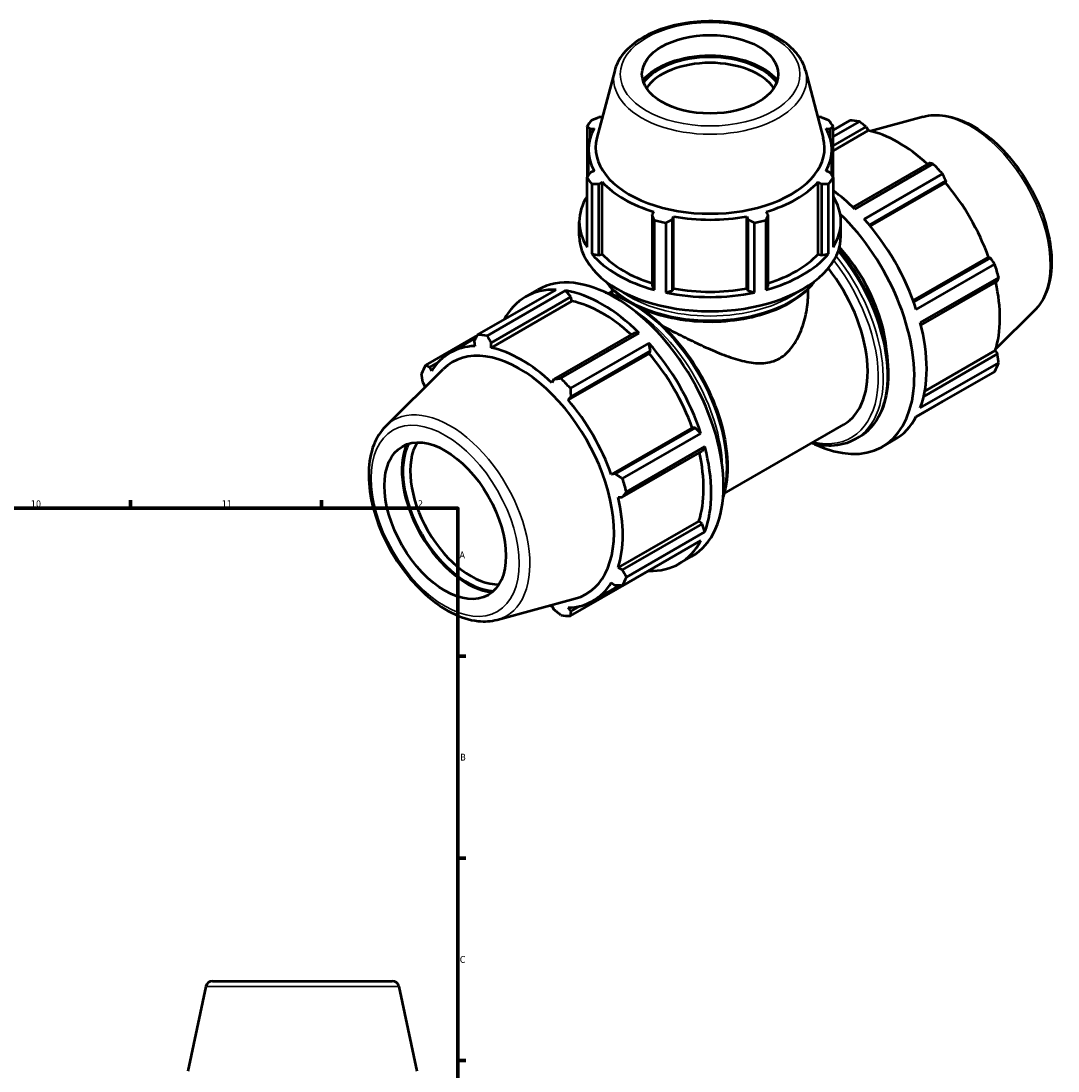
# Model space of a CAD drawing. Header units: millimetres. Extents: x 0 to 1041, y -3 to 949.
# Tile 8 of 8: x 661 to 1041, y 367 to 753. Entities that reach past the tile are written whole.
import ezdxf

# ---------------------------------------------------------------- set-up
doc = ezdxf.new("R2010")
doc.units = ezdxf.units.MM
for name, color, linetype, lineweight in [('Border (ISO)', 7, 'Continuous', 70), ('Visible (ISO)', 7, 'Continuous', 50), ('Visible Narrow (ISO)', 7, 'Continuous', 35)]:
    doc.layers.add(name, color=color, linetype=linetype, lineweight=lineweight)
doc.styles.add('Note Text (ISO)', font='tahoma.ttf')

# ---------------------------------------------------------------- blocks, each defined once
blk = doc.blocks.new('Borders Default Border')
at = {"layer": 'Border (ISO)'}
for p, q in [((700.83, 574), (700.83, 576.9)), ((770.92, 574), (770.92, 576.9)), ((821, 519.75), (823.9, 519.75)), ((821, 445.5), (823.9, 445.5)), ((821, 371.25), (823.9, 371.25))]:
    blk.add_line(p, q, dxfattribs=at)
at = {"layer": 'Border (ISO)', "flags": 128}
blk.add_lwpolyline([(20, 20), (20, 574), (821, 574), (821, 20), (20, 20)], dxfattribs=at)
at = {"layer": 'Border (ISO)', "color": 232, "true_color": 0xca0064, "char_height": 2.5, "attachment_point": 7, "style": 'Note Text (ISO)'}
for s, insert in [('10', (664.29, 574.35)), ('11', (734.37, 574.4)), ('12', (804.46, 574.4)), ('A', (821.59, 555.62)), ('B', (821.89, 481.37)), ('C', (821.73, 407.08))]:
    blk.add_mtext(s, dxfattribs=dict(at, insert=insert))

msp = doc.modelspace()

# ---------------------------------------------------------------- linework, layer by layer
at = {"layer": 'Visible (ISO)'}
for p, q in [((878.546, 734.729), (872.027, 709.937)), ((948.589, 734.729), (955.108, 709.937)), ((873.971, 717.487), (872.694, 717.487)), ((954.441, 717.487), (953.164, 717.487)), ((991.696, 717.689), (972.418, 712.461)), ((868.403, 714.084), (868.403, 695.365)), ((869.62, 713.214), (870.994, 713.347)), ((869.62, 710.128), (869.62, 713.214)), ((956.141, 713.347), (957.515, 713.214)), ((957.515, 713.214), (957.515, 710.128)), ((958.732, 712.776), (964.863, 716.306)), ((968.351, 715.968), (958.732, 710.429)), ((958.732, 695.365), (958.732, 714.084)), ((958.732, 706.96), (970.865, 713.947)), ((970.865, 713.947), (971.615, 712.642)), ((958.732, 705.224), (971.615, 712.642)), ((868.927, 696.182), (868.927, 705.617)), ((958.207, 696.182), (958.207, 705.617)), ((870.994, 697.887), (869.62, 697.255)), ((957.515, 697.255), (956.141, 697.887)), ((993.931, 700.664), (965.899, 684.521)), ((966.623, 683.812), (995.406, 700.388)), ((868.403, 669.813), (868.403, 695.365)), ((872.694, 692.982), (873.971, 693.747)), ((873.971, 667.302), (873.971, 693.747)), ((953.164, 667.302), (953.164, 693.747)), ((953.164, 693.747), (954.441, 692.982)), ((958.732, 695.365), (958.732, 669.813)), ((998.894, 696.709), (970.11, 680.134)), ((971.99, 677.957), (1000.107, 694.149)), ((1000.107, 694.149), (999.943, 693.463)), ((870.139, 692.952), (870.139, 667.399)), ((872.694, 666.919), (872.694, 692.982)), ((954.441, 692.982), (954.441, 666.919)), ((956.996, 667.399), (956.996, 692.952)), ((972.322, 677.557), (999.943, 693.463)), ((892.955, 682.815), (892.29, 681.697)), ((934.845, 681.697), (934.18, 682.815)), ((865.567, 673.94), (865.567, 679.172)), ((892.29, 681.697), (892.29, 655.635)), ((893.124, 654.163), (893.124, 679.716)), ((897.314, 678.716), (897.314, 653.164)), ((899.711, 679.927), (900.144, 681.1)), ((899.711, 653.864), (899.711, 679.927)), ((900.144, 654.655), (900.144, 681.1)), ((926.991, 654.655), (926.991, 681.1)), ((926.991, 681.1), (927.424, 679.927)), ((927.424, 679.927), (927.424, 653.864)), ((929.821, 653.164), (929.821, 678.716)), ((934.011, 679.716), (934.011, 654.163)), ((934.845, 655.635), (934.845, 681.697)), ((961.567, 673.94), (961.567, 679.172)), ((870.139, 667.399), (872.694, 666.919)), ((872.694, 666.919), (873.971, 667.302)), ((953.164, 667.302), (954.441, 666.919)), ((954.441, 666.919), (956.996, 667.399)), ((988.121, 650.188), (1015.744, 666.096)), ((1016.418, 665.899), (988.299, 649.706)), ((989.242, 646.997), (1018.025, 663.573)), ((1015.744, 666.096), (1016.418, 665.899)), ((892.29, 655.635), (893.124, 654.163)), ((934.011, 654.163), (934.845, 655.635)), ((1019.47, 658.708), (990.686, 642.133)), ((990.941, 641.14), (1018.976, 657.285)), ((828.241, 637.631), (857.025, 654.206)), ((860.512, 653.868), (831.729, 637.293)), ((833.204, 634.674), (862.507, 651.548)), ((845.845, 651.577), (850.37, 654.183)), ((862.507, 651.548), (860.512, 653.868)), ((862.868, 650.019), (862.507, 651.548)), ((876.422, 652.886), (877.567, 653.545)), ((877.567, 653.073), (877.567, 654.539)), ((897.314, 653.164), (899.711, 653.864)), ((899.711, 653.864), (900.144, 654.655)), ((926.991, 654.655), (927.424, 653.864)), ((927.424, 653.864), (929.821, 653.164)), ((949.567, 653.073), (949.567, 654.539)), ((862.868, 650.019), (833.175, 632.92)), ((1032.624, 646.617), (1018.426, 632.567)), ((828.178, 637.509), (809.11, 626.528)), ((818.126, 631.051), (827.686, 636.556)), ((885.573, 638.265), (856.27, 621.391)), ((858.784, 621.712), (887.568, 638.288)), ((887.568, 638.288), (885.573, 638.265)), ((827.027, 635.272), (827.191, 633.5)), ((833.175, 632.92), (833.204, 634.674)), ((891.056, 634.609), (862.272, 618.034)), ((891.75, 631.75), (891.056, 634.609)), ((891.196, 630.84), (861.504, 613.741)), ((862.447, 614.876), (891.75, 631.75)), ((891.196, 630.84), (891.75, 631.75)), ((1018.976, 630.616), (991.959, 615.058)), ((992.364, 617.024), (1018.223, 631.915)), ((1018.223, 631.915), (1018.976, 630.616)), ((794.511, 604.138), (815.618, 625.023)), ((810.717, 625.807), (813.841, 627.606)), ((811.391, 624.331), (810.717, 625.807)), ((990.686, 610.851), (1019.47, 627.427)), ((856.27, 621.391), (855.52, 620.052)), ((1018.025, 624.226), (989.242, 607.651)), ((808.159, 620.139), (808.912, 618.84)), ((861.504, 613.741), (862.447, 614.876)), ((989.176, 607.527), (998.894, 613.124)), ((906.997, 603.472), (877.305, 586.374)), ((908.06, 603.5), (878.757, 586.626)), ((881.403, 584.897), (910.187, 601.473)), ((908.06, 603.5), (906.997, 603.472)), ((910.187, 601.473), (908.06, 603.5)), ((918.715, 579.443), (962.586, 604.706)), ((966.86, 599.344), (968.319, 600.184)), ((976.765, 596.572), (981.29, 599.178)), ((881.316, 578.011), (910.619, 594.886)), ((911.632, 596.608), (882.848, 580.033)), ((910.619, 594.886), (911.632, 596.608)), ((878.757, 586.626), (877.305, 586.374)), ((879.783, 578.028), (881.316, 578.011)), ((909.475, 569.292), (879.783, 552.193)), ((910.619, 568.217), (881.316, 551.342)), ((910.619, 568.217), (909.475, 569.292)), ((911.632, 565.327), (910.619, 568.217)), ((882.848, 548.751), (911.632, 565.327)), ((910.187, 562.126), (881.403, 545.551)), ((902.236, 553.653), (906.761, 556.259)), ((881.316, 551.342), (879.783, 552.193)), ((862.272, 534.449), (891.056, 551.024)), ((891.056, 551.024), (891.092, 551.13)), ((870.569, 539.982), (880.325, 545.6)), ((877.305, 546.702), (878.757, 545.674)), ((835.439, 533.066), (864.097, 540.838)), ((855.52, 538.113), (856.27, 536.808)), ((862.447, 536.209), (861.504, 537.533)), ((865.648, 538.052), (862.447, 536.209)), ((728.543, 398.447), (721.949, 367.427)), ((730.988, 400.427), (796.939, 400.427)), ((799.385, 398.447), (805.978, 367.427))]:
    msp.add_line(p, q, dxfattribs=at)
for centre, start, end in [((730.988, 397.927), 90, 168), ((796.939, 397.927), 12, 90)]:
    msp.add_arc(centre, 2.5, start, end, dxfattribs=at)
for centre, major_axis, ratio in [((913.567, 733.294), (25, 0), 0.5758617), ((816.34, 569.388), (15.72, -27.297), 0.5780931)]:
    msp.add_ellipse(centre, major_axis=major_axis, ratio=ratio, dxfattribs=at)
for centre, major_axis, ratio, start_param, end_param in [((913.567, 724.301), (-27.338, 0), 0.5758617, 3.584909, 5.839869), ((913.567, 724.301), (-26.5, 0), 0.5758617, 3.5400385, 5.8847395), ((913.567, 723.074), (-25, 0), 0.5758617, 3.5044248, 5.9203532), ((913.567, 705.617), (-44.64, 0), 0.5758617, 5.800446, 5.8032198), ((913.567, 705.617), (-44.64, 0), 0.5758617, 3.6215582, 3.6243319), ((913.567, 705.617), (-44.64, 0), 0.5758617, 5.9777527, 6.5886179), ((913.567, 704.725), (-48, 0), 0.5758617, 5.8432224, 5.93775), ((913.567, 705.617), (44.64, 0), 0.5758617, 5.9777527, 6.5886179), ((913.567, 704.725), (48, 0), 0.5758617, 0.3454353, 0.4399629), ((981.879, 664.715), (-28.195, 48.962), 0.5780931, 5.8451561, 5.9396837), ((913.567, 706.315), (-42.014, 0), 0.5758617, 6.1329002, 9.5750631), ((982.787, 665.238), (26.222, -45.535), 0.5780931, 2.0696433, 2.6635608), ((981.879, 664.715), (28.195, -48.962), 0.5780931, 1.9181653, 2.0126929), ((913.567, 704.725), (-48, 0), 0.5758617, 0.3454353, 0.4399629), ((913.567, 705.617), (44.64, 0), 0.5758617, 3.6215582, 4.2324234), ((913.567, 705.617), (44.64, 0), 0.5758617, 5.1923545, 5.8032198), ((913.567, 704.725), (48, 0), 0.5758617, 5.8432224, 5.93775), ((953.095, 648.14), (28.195, -48.962), 0.5780931, 2.0126929, 2.2165527), ((982.787, 665.238), (26.222, -45.535), 0.5780931, 1.2672974, 1.8781627), ((913.567, 679.172), (-48, 0), 0.5758617, 5.93775, 6.6286206), ((913.567, 679.172), (48, 0), 0.5758617, 5.93775, 6.6286206), ((913.567, 704.725), (48, 0), 0.5758617, 4.2724261, 4.3669537), ((913.567, 705.617), (44.64, 0), 0.5758617, 4.4069564, 5.0178216), ((913.567, 704.725), (48, 0), 0.5758617, 5.0578243, 5.1523519), ((948.569, 645.534), (28.195, -48.962), 0.5780931, 5.5840315, 8.3164272), ((953.095, 648.14), (28.195, -48.962), 0.5780931, 1.2272947, 1.9181653), ((913.567, 673.94), (-48, 0), 0.5758617, 0, 3.1415927), ((913.567, 679.172), (48, 0), 0.5758617, 3.5815555, 4.2724261), ((913.567, 679.172), (44.64, 0), 0.5758617, 3.6215582, 4.2155561), ((913.567, 679.172), (48, 0), 0.5758617, 5.1523519, 5.8432224), ((913.567, 679.172), (44.64, 0), 0.5758617, 5.2092219, 5.8032198), ((948.569, 645.534), (21.146, -36.721), 0.5780931, 0.8260408, 1.9288742), ((878.566, 605.221), (-28.195, 48.962), 0.5780931, 3.1415927, 6.2831853), ((981.879, 664.715), (28.195, -48.962), 0.5780931, 1.1327672, 1.2272947), ((941.439, 641.428), (21.146, -36.721), 0.5780931, 0, 1.8136204), ((982.787, 665.238), (26.222, -45.535), 0.5780931, 0.4818993, 1.0759774), ((874.04, 602.615), (-28.195, 48.962), 0.5780931, 5.9396837, 6.6266869), ((874.04, 602.615), (28.195, -48.962), 0.5780931, 2.0126929, 2.7035635), ((913.567, 679.172), (48, 0), 0.5758617, 4.3669537, 5.0578243), ((913.567, 679.172), (44.64, 0), 0.5758617, 4.4069564, 5.0178216), ((874.04, 602.615), (-26.222, 45.535), 0.5780931, 5.211236, 5.8051535), ((953.095, 648.14), (28.195, -48.962), 0.5780931, 0.4418966, 1.1327672), ((845.256, 586.04), (-28.195, 48.962), 0.5780931, 5.8451561, 5.9396837), ((844.348, 585.516), (-26.222, 45.535), 0.5780931, 5.9796864, 6.5905516), ((843.564, 585.065), (-24.519, 42.578), 0.5780931, 2.9904271, 6.4343509), ((844.348, 585.516), (-26.222, 45.535), 0.5780931, 5.1942882, 5.8051535), ((874.04, 602.615), (28.195, -48.962), 0.5780931, 1.2272947, 1.9181653), ((874.04, 602.615), (-26.222, 45.535), 0.5780931, 4.4088901, 5.0197553), ((845.256, 586.04), (-28.195, 48.962), 0.5780931, 0.347369, 0.4418966), ((981.879, 664.715), (28.195, -48.962), 0.5780931, 0.347369, 0.4418966), ((845.256, 586.04), (28.195, -48.962), 0.5780931, 1.9181653, 2.0126929), ((844.348, 585.516), (26.222, -45.535), 0.5780931, 3.6234919, 3.6422192), ((844.348, 585.516), (-26.222, 45.535), 0.5780931, 4.4088901, 5.0197553), ((953.095, 648.14), (28.195, -48.962), 0.5780931, 0, 0.347369), ((824.443, 574.054), (-16.935, 29.408), 0.5780931, 0.3935623, 2.7480303), ((824.443, 574.054), (-16.663, 28.935), 0.5780931, 0.3637053, 2.7778873), ((825.779, 574.823), (15.72, -27.297), 0.5780931, 3.4453037, 5.9794743), ((874.04, 602.615), (-26.222, 45.535), 0.5780931, 3.6234919, 4.2175701), ((874.04, 602.615), (28.195, -48.962), 0.5780931, 0.4418966, 1.1327672), ((845.256, 586.04), (28.195, -48.962), 0.5780931, 1.1327672, 1.2272947), ((844.348, 585.516), (-26.222, 45.535), 0.5780931, 3.6234919, 4.2343571), ((874.04, 602.615), (28.195, -48.962), 0.5780931, 5.9396837, 6.6305543), ((845.256, 586.04), (28.195, -48.962), 0.5780931, 0.347369, 0.4418966), ((844.348, 585.516), (26.222, -45.535), 0.5780931, 5.9796864, 6.5905516), ((844.348, 585.516), (26.222, -45.535), 0.5780931, 5.7825587, 5.8051535), ((845.256, 586.04), (28.195, -48.962), 0.5780931, 5.8451561, 5.9396837)]:
    msp.add_ellipse(centre, major_axis=major_axis, ratio=ratio, start_param=start_param, end_param=end_param, dxfattribs=at)
for points, knots in [([(948.589, 734.729), (948.013, 736.92), (946.899, 739.004), (943.66, 742.98), (941.445, 744.837), (936.127, 748.078), (932.988, 749.441), (926.178, 751.493), (922.509, 752.183), (915.013, 752.841), (911.189, 752.811), (903.741, 752.039), (900.12, 751.297), (893.415, 749.149), (890.336, 747.742), (885.043, 744.35), (882.827, 742.363), (879.951, 738.453), (879.046, 736.63), (878.546, 734.729)], [5.6480723, 5.6480723, 5.6480723, 5.6480723, 5.936457, 5.936457, 6.2546872, 6.2546872, 6.5864196, 6.5864196, 6.9174203, 6.9174203, 7.2467586, 7.2467586, 7.5761745, 7.5761745, 7.9073409, 7.9073409, 8.2388093, 8.2388093, 8.4890947, 8.4890947, 8.4890947, 8.4890947]), ([(991.696, 717.689), (994.269, 718.387), (997.044, 718.479), (1002.989, 717.53), (1006.177, 716.374), (1012.595, 712.886), (1015.823, 710.498), (1021.902, 704.789), (1024.752, 701.468), (1029.804, 694.243), (1032.008, 690.343), (1035.57, 682.328), (1036.927, 678.215), (1038.65, 670.143), (1039.01, 666.186), (1038.63, 658.809), (1037.889, 655.384), (1035.569, 650.193), (1034.252, 648.228), (1032.624, 646.617)], [5.6508865, 5.6508865, 5.6508865, 5.6508865, 5.9375323, 5.9375323, 6.2552526, 6.2552526, 6.5877037, 6.5877037, 6.9195397, 6.9195397, 7.2496192, 7.2496192, 7.5797848, 7.5797848, 7.9117999, 7.9117999, 8.2439261, 8.2439261, 8.4901479, 8.4901479, 8.4901479, 8.4901479]), ([(960.758, 668.884), (963.943, 665.076), (966.851, 660.846), (971.909, 651.827), (974.036, 647.027), (977.203, 637.437), (978.242, 632.648), (979.116, 623.548), (978.949, 619.239), (977.386, 611.55), (975.995, 608.163), (972.466, 603.236), (970.537, 601.461), (968.319, 600.184)], [6.7753084, 6.7753084, 6.7753084, 6.7753084, 7.0901839, 7.0901839, 7.4134007, 7.4134007, 7.7369762, 7.7369762, 8.0612676, 8.0612676, 8.384226, 8.384226, 8.6413135, 8.6413135, 8.6413135, 8.6413135]), ([(875.143, 657.374), (876.364, 655.68), (877.899, 654.084), (882.338, 650.468), (885.55, 648.594), (892.812, 645.537), (896.864, 644.356), (905.384, 642.805), (909.85, 642.432), (918.752, 642.523), (923.188, 642.987), (931.596, 644.709), (935.568, 645.967), (942.653, 649.172), (945.764, 651.12), (949.721, 654.599), (950.967, 655.952), (951.992, 657.374)], [2.7498211, 2.7498211, 2.7498211, 2.7498211, 2.9716301, 2.9716301, 3.2956806, 3.2956806, 3.6206963, 3.6206963, 3.9448396, 3.9448396, 4.2686387, 4.2686387, 4.5928631, 4.5928631, 4.9179505, 4.9179505, 5.1041606, 5.1041606, 5.1041606, 5.1041606]), ([(875.201, 653.186), (876.69, 652.854), (878.2, 652.392), (880.587, 651.475), (881.456, 651.103), (882.326, 650.692)], [5.98721186, 5.98721186, 5.98721186, 5.98721186, 6.11900895, 6.11900895, 6.1939772, 6.1939772, 6.1939772, 6.1939772]), ([(939.023, 628.993), (940.806, 630.019), (942.353, 631.482), (944.993, 635.002), (946.089, 637.054), (947.839, 641.442), (948.494, 643.777), (949.359, 648.468), (949.567, 650.824), (949.567, 653.073)], [0, 0, 0, 0, 0.7564144, 0.7564144, 1.5128288, 1.5128288, 2.2692432, 2.2692432, 3.0256575, 3.0256575, 3.0256575, 3.0256575]), ([(887.443, 647.838), (888.616, 647.084), (889.783, 646.265), (894.635, 642.57), (898.216, 639.127), (904.798, 631.341), (907.798, 627.001), (912.925, 617.86), (915.051, 613.06), (918.218, 603.47), (919.258, 598.681), (920.132, 589.581), (919.964, 585.272), (918.958, 580.32), (918.685, 579.257), (918.362, 578.236)], [6.3410042, 6.3410042, 6.3410042, 6.3410042, 6.4424578, 6.4424578, 6.7666833, 6.7666833, 7.0901839, 7.0901839, 7.4134007, 7.4134007, 7.7369762, 7.7369762, 8.0612676, 8.0612676, 8.1538225, 8.1538225, 8.1538225, 8.1538225]), ([(896.204, 640.878), (897.5, 640.184), (898.834, 639.481), (902.414, 637.627), (904.698, 636.478), (909.213, 634.297), (911.444, 633.265), (915.794, 631.375), (918.073, 630.452), (922.592, 628.862), (924.834, 628.194), (929.184, 627.319), (931.293, 627.113), (935.321, 627.432), (937.24, 627.966), (939.023, 628.993)], [18.736331, 18.736331, 18.736331, 18.736331, 19.1749458, 19.1749458, 19.8962296, 19.8962296, 20.6175134, 20.6175134, 21.3739278, 21.3739278, 22.1303421, 22.1303421, 22.8867565, 22.8867565, 23.6431709, 23.6431709, 23.6431709, 23.6431709]), ([(794.511, 604.138), (792.616, 602.263), (791.144, 599.908), (788.98, 594.291), (788.38, 590.953), (788.176, 583.651), (788.621, 579.661), (790.508, 571.538), (791.949, 567.406), (795.662, 559.41), (797.929, 555.546), (803.074, 548.442), (805.95, 545.204), (812.067, 539.662), (815.308, 537.365), (821.879, 533.991), (825.214, 532.912), (830.867, 532.313), (833.229, 532.466), (835.439, 533.066)], [0.9346301, 0.9346301, 0.9346301, 0.9346301, 1.2212759, 1.2212759, 1.5389962, 1.5389962, 1.8714473, 1.8714473, 2.2032833, 2.2032833, 2.5333628, 2.5333628, 2.8635284, 2.8635284, 3.1955435, 3.1955435, 3.5276697, 3.5276697, 3.7738915, 3.7738915, 3.7738915, 3.7738915]), ([(966.86, 599.344), (964.232, 597.83), (961.204, 597.022), (955.638, 596.886), (953.202, 597.202), (950.713, 597.869)], [2.3581282, 2.3581282, 2.3581282, 2.3581282, 2.66277938, 2.66277938, 2.88151929, 2.88151929, 2.88151929, 2.88151929])]:
    msp.add_open_spline(points, degree=3, knots=knots, dxfattribs=at)
for points, weights in [([(870.139, 716.497), (871.442, 717.007), (872.694, 717.487)], [1, 1.00140565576, 1.00199466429]), ([(954.441, 717.487), (955.693, 717.007), (956.996, 716.497)], [1.00199466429, 1.00140565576, 1]), ([(869.62, 713.214), (869.024, 713.645), (868.403, 714.084)], [1.00199466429, 1.00140565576, 1]), ([(958.732, 714.084), (958.111, 713.645), (957.515, 713.214)], [1, 1.00140565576, 1.00199466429]), ([(970.865, 713.947), (969.638, 714.94), (968.351, 715.968)], [1.00214521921, 1.00148088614, 1]), ([(995.406, 700.388), (994.659, 700.532), (993.931, 700.664)], [1, 1.00148088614, 1.00214521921]), ([(868.403, 695.365), (869.024, 696.334), (869.62, 697.255)], [1, 1.00140565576, 1.00199466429]), ([(957.515, 697.255), (958.111, 696.334), (958.732, 695.365)], [1.00199466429, 1.00140565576, 1]), ([(1000.107, 694.149), (999.518, 695.406), (998.894, 696.709)], [1.00214521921, 1.00148088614, 1]), ([(872.694, 692.982), (871.442, 692.972), (870.139, 692.952)], [1.00199466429, 1.00140565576, 1]), ([(956.996, 692.952), (955.693, 692.972), (954.441, 692.982)], [1, 1.00140565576, 1.00199466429]), ([(893.124, 679.716), (892.699, 680.732), (892.29, 681.697)], [1, 1.00140565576, 1.00199466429]), ([(899.711, 679.927), (898.537, 679.339), (897.314, 678.716)], [1.00199466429, 1.00140565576, 1]), ([(929.821, 678.716), (928.598, 679.339), (927.424, 679.927)], [1, 1.00140565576, 1.00199466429]), ([(934.845, 681.697), (934.436, 680.732), (934.011, 679.716)], [1.00199466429, 1.00140565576, 1]), ([(1018.025, 663.573), (1017.21, 664.763), (1016.418, 665.899)], [1, 1.00148088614, 1.00214521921]), ([(1018.976, 657.285), (1019.223, 657.985), (1019.47, 658.708)], [1.00214521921, 1.00148088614, 1]), ([(827.027, 635.272), (827.617, 636.425), (828.241, 637.631)], [1.00214521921, 1.00148088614, 1]), ([(831.729, 637.293), (832.476, 635.953), (833.204, 634.674)], [1, 1.00148088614, 1.00214521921]), ([(1019.47, 627.427), (1019.223, 629.057), (1018.976, 630.616)], [1, 1.00148088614, 1.00214521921]), ([(809.11, 626.528), (809.925, 626.158), (810.717, 625.807)], [1, 1.00148088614, 1.00214521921]), ([(808.159, 620.139), (807.912, 621.698), (807.665, 623.328)], [1.00214521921, 1.00148088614, 1]), ([(856.27, 621.391), (857.497, 621.545), (858.784, 621.712)], [1.00214521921, 1.00148088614, 1]), ([(862.272, 618.034), (862.356, 616.42), (862.447, 614.876)], [1, 1.00148088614, 1.00214521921]), ([(998.894, 613.124), (998.926, 613.185), (998.957, 613.246)], [1, 1.00007462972, 1.00014718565]), ([(878.757, 586.626), (880.048, 585.776), (881.403, 584.897)], [1.00214521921, 1.00148088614, 1]), ([(882.848, 580.033), (882.061, 578.998), (881.316, 578.011)], [1, 1.00148088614, 1.00214521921]), ([(881.316, 551.342), (882.061, 550.07), (882.848, 548.751)], [1.00214521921, 1.00148088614, 1]), ([(881.403, 545.551), (880.048, 545.611), (878.757, 545.674)], [1, 1.00148088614, 1.00214521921]), ([(858.784, 534.787), (857.497, 535.815), (856.27, 536.808)], [1, 1.00148088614, 1.00214521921]), ([(862.447, 536.209), (862.356, 535.344), (862.272, 534.449)], [1.00214521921, 1.00148088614, 1])]:
    msp.add_rational_spline(points, weights, degree=2, dxfattribs=at)
msp.add_open_spline([(877.567, 653.073), (877.567, 652.902), (877.629, 652.711), (877.76, 652.495)], degree=3, dxfattribs=at)
at = {"layer": 'Visible Narrow (ISO)'}
msp.add_line((798.949, 398.447), (728.979, 398.447), dxfattribs=at)
for centre, major_axis, ratio in [((913.567, 733.294), (32.976, 0), 0.5758617), ((816.34, 569.388), (19.162, -33.276), 0.5780931)]:
    msp.add_ellipse(centre, major_axis=major_axis, ratio=ratio, dxfattribs=at)
for centre, major_axis, ratio, start_param, end_param in [((913.567, 731.675), (-35.421, 0), 0.5758617, 6.1329002, 9.5750631), ((1009.03, 680.351), (-20.7, 35.946), 0.5780931, 3.2927583, 6.1320197), ((943.789, 642.781), (24.53, -42.597), 0.5780931, 0, 1.8544833), ((941.439, 641.428), (23.901, -41.505), 0.5780931, 5.7983418, 8.0988136), ((942.33, 641.941), (24.53, -42.597), 0.5780931, 0, 1.830362), ((913.567, 667.056), (-41.76, 0), 0.5758617, 0.4311153, 2.7104773), ((884.805, 608.814), (24.53, -42.597), 0.5780931, 0.5318766, 2.609716), ((913.567, 668.593), (41.76, 0), 0.5758617, 3.7990546, 5.6257234), ((883.346, 607.974), (-24.53, 42.597), 0.5780931, 3.9602639, 5.464514), ((818.105, 570.404), (-20.7, 35.946), 0.5780931, 2.9904271, 6.4343509)]:
    msp.add_ellipse(centre, major_axis=major_axis, ratio=ratio, start_param=start_param, end_param=end_param, dxfattribs=at)

# ---------------------------------------------------------------- block references
msp.add_blockref('Borders Default Border', (0, 0))

doc.saveas('drawing.dxf')
